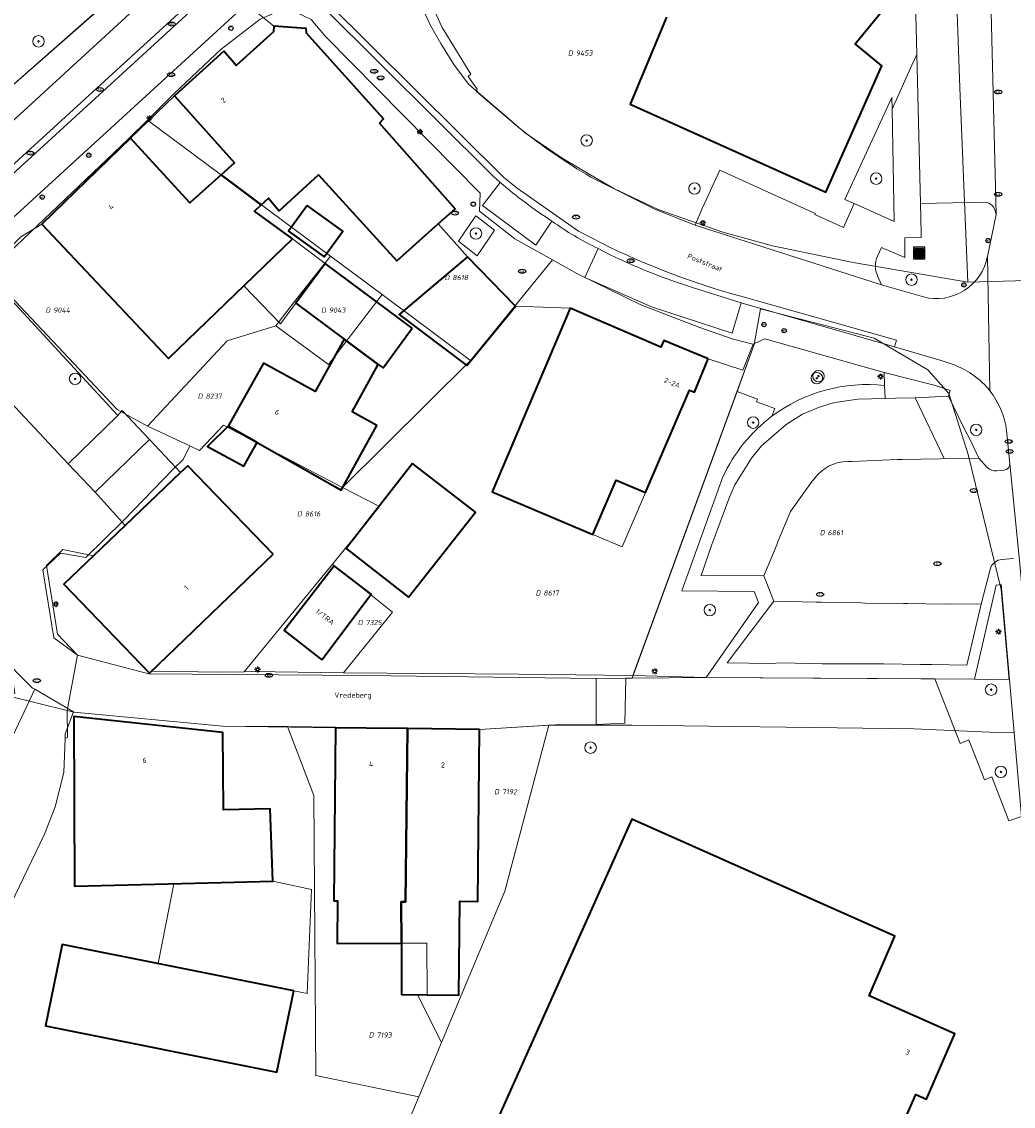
# Model space of a CAD drawing. Header units: metres. Extents: x 183765 to 187731, y 443805 to 446163.
# Tile 18 of 120: x 186377 to 186446, y 444232 to 444307. Entities that reach past the tile are written whole.
import ezdxf
from ezdxf.enums import TextEntityAlignment as Align

# ---------------------------------------------------------------- set-up
doc = ezdxf.new("R2010")
doc.units = ezdxf.units.M
doc.layers.get('0').update_dxf_attribs({"lineweight": 25})
for name, color, linetype, lineweight in [('B-WE-GR-BEPLANTING_CULTUUR_BODEMBEDEKKER-GV', 90, 'Continuous', 18), ('B-WE-GR-BEPLANTING_CULTUUR_HEESTERS-GV', 90, 'Continuous', 18), ('B-WE-GR-BOOM-S', 253, 'Continuous', 25), ('B-WE-IE-MEUBILAIR-S', 7, 'Continuous', 25), ('B-WE-IE-MEUBILAIR_WEGMEUBILAIR_AFVALBAK-S', 7, 'Continuous', 25), ('B-WE-OG-BEBOUWING-GV', 7, 'Continuous', 35), ('B-WE-OG-BEBOUWING-T18', 10, 'Continuous', 18), ('B-WE-OG-BEBOUWING_LUIFEL-GV', 7, 'Continuous', 18), ('B-WE-OG-BEBOUWING_OVERBOUWING-GV', 7, 'Continuous', 18), ('B-WE-OG-TERREIN_ERF-GV', 7, 'Continuous', 18), ('B-WE-OG-TOPOGRAFIE-T18', 10, 'Continuous', 18), ('B-WE-VH-ONVERHARD_ZAND-GV', 210, 'Continuous', 18), ('B-WE-VH-OPENVERHARDING_BETONELEMENT-GV', 90, 'Continuous', 18), ('B-WE-VH-OPENVERHARDING_BETONSTRAATSTEEN-GV', 90, 'Continuous', 18), ('B-WE-VH-OPENVERHARDING_STRAATBAKSTEEN-GV', 90, 'Continuous', 18), ('B-WE-VH-OPENVERHARDING_TEGEL-GV', 90, 'Continuous', 18)]:
    doc.layers.add(name, color=color, linetype=linetype, lineweight=lineweight)
doc.layers.add('B-WE-KG-GRENS_PERCEEL-G', color=7, linetype='Continuous', lineweight=13, true_color=0xa55252)
doc.layers.add('B-WE-KG-GRENS_PERCEEL-S', color=7, linetype='Continuous', lineweight=25, true_color=0xa55252)
doc.styles.add('NLCS-ISO', font='NLCS-ISO.ttf')
doc.styles.add('NLCS-ISO-M200-T18', font='NLCS-ISO.ttf', dxfattribs={"height": 0.36})

# ---------------------------------------------------------------- blocks, each defined once
blk = doc.blocks.new('SIE-WEG_AFVALBAK-SO')
h = blk.add_hatch(color=256)
h.dxf.hatch_style = 1
h.paths.add_polyline_path([(-1.5, -1.5), (1.5, -1.5), (1.5, 1.5), (-1.5, 1.5)])
for points in [[(-2, -2), (2, -2), (2, 2), (-2, 2)], [(-1.5, -1.5), (1.5, -1.5), (1.5, 1.5), (-1.5, 1.5)]]:
    blk.add_lwpolyline(points, close=True)
blk = doc.blocks.new('SIE-MEUBILAIR_PAAL_LICHTMAST-SO')
for points in [[(-0.62, 0), (-1, 0)], [(-0.71, 0.71), (-0.44, 0.44)], [(0, 1), (0, 0.62)], [(0.44, 0.44), (0.71, 0.71)], [(1, 0), (0.62, 0)], [(-0.71, -0.71), (-0.44, -0.44)], [(0, -0.62), (0, -1)], [(0.44, -0.44), (0.71, -0.71)]]:
    blk.add_lwpolyline(points)
blk.add_circle((0, 0), 0.5)
blk = doc.blocks.new('SIE-MEUBILAIR_PAAL_AFSLUITPAAL-SO')
blk.add_circle((0, 0), 0.75)
at = {"style": 'NLCS-ISO'}
blk.add_text('af', height=0.75, dxfattribs=at).set_placement((0, 0.05), align=Align.MIDDLE_CENTER)
blk = doc.blocks.new('SIE-MEUBILAIR_PUT_KOLK-SO')
blk.add_ellipse((0, 0), major_axis=(1.25, 0), ratio=0.54)
at = {"style": 'NLCS-ISO'}
blk.add_text('klk', height=0.75, dxfattribs=at).set_placement((0.03, 0), align=Align.MIDDLE_CENTER)
blk = doc.blocks.new('SIE-MEUBILAIR_PUT_RIOOLPUT-SO')
blk.add_ellipse((0, 0), major_axis=(1.25, 0), ratio=0.54)
at = {"style": 'NLCS-ISO'}
blk.add_text('ri', height=0.75, dxfattribs=at).set_placement((-0.04, 0.07), align=Align.MIDDLE_CENTER)
blk = doc.blocks.new('SGR-BOOM_GBKN-SO')
at = {"linetype": 'ByBlock', "lineweight": 18}
h = blk.add_hatch(color=0, dxfattribs=at)
h.dxf.hatch_style = 1
edge = h.paths.add_edge_path()
edge.add_arc((0, 0), 0.25, 0, 360)
at = {"color": 0, "linetype": 'ByBlock', "lineweight": 18}
for radius in [2, 0.25]:
    blk.add_circle((0, 0), radius, dxfattribs=at)
at = {"color": 0, "linetype": 'ByBlock', "lineweight": 18, "style": 'NLCS-ISO'}
blk.add_attdef('SOORT', (2.5, 0), '', height=1.5, dxfattribs=at)
blk = doc.blocks.new('SKG-PERCEELNUMMER-SO')
at = {"style": 'NLCS-ISO', "oblique": 10, "flags": 1}
for tag, p in [('GEMEENTECODE', (0, 2.55)), ('PERCEELGROOTTE', (0, -2.45))]:
    blk.add_attdef(tag, text='', height=1.8, dxfattribs=at).set_placement(p, align=Align.MIDDLE_CENTER)
at = {"style": 'NLCS-ISO', "oblique": 10}
blk.add_attdef('SECTIE', text='', height=1.8, dxfattribs=at).set_placement((-0.5, 0), align=Align.MIDDLE_RIGHT)
blk.add_attdef('PERCEELNUMMER', text='', height=1.8, dxfattribs=at).set_placement((0.5, 0), align=Align.MIDDLE_LEFT)

msp = doc.modelspace()

# ---------------------------------------------------------------- linework, layer by layer
at = {"layer": 'B-WE-GR-BEPLANTING_CULTUUR_BODEMBEDEKKER-GV', "flags": 128}
msp.add_lwpolyline([(186429.461, 444280.021), (186429.661, 444280.561), (186428.381, 444281.021), (186428.461, 444281.221), (186427.036, 444281.742), (186419.733, 444261.802), (186424.887, 444261.843), (186428.528, 444267.072), (186428.228, 444267.822), (186423.188, 444267.873), (186426.05, 444275.802)], dxfattribs=at)
at = {"layer": 'B-WE-GR-BEPLANTING_CULTUUR_BODEMBEDEKKER-GV'}
msp.add_lwpolyline([(186426.05, 444275.802, -0.1245), (186429.461, 444280.021)], format="xyb", dxfattribs=at)
at = {"layer": 'B-WE-GR-BEPLANTING_CULTUUR_HEESTERS-GV', "flags": 128}
for points in [[(186444.282, 444294.915), (186439.798, 444294.832), (186439.844, 444292.763), (186439.839, 444292.46), (186438.704, 444292.433), (186438.716, 444291.079), (186437.094, 444291.772), (186436.808, 444291.167)], [(186444.453, 444291.15), (186445.058, 444294.067)], [(186436.817, 444289.787), (186437.073, 444289.168), (186439.995, 444288.326)], [(186437.273, 444283.08), (186428.963, 444285.403), (186428.258, 444285.081), (186427.036, 444281.742), (186428.461, 444281.221), (186428.381, 444281.021), (186429.661, 444280.561), (186429.461, 444280.021)], [(186437.303, 444282.162), (186437.303, 444282.166), (186437.273, 444283.08)]]:
    msp.add_lwpolyline(points, dxfattribs=at)
at = {"layer": 'B-WE-GR-BEPLANTING_CULTUUR_HEESTERS-GV'}
for points in [[(186444.783, 444294.694, 0.210084), (186444.282, 444294.915)], [(186445.058, 444294.067, 0.151124), (186444.783, 444294.694)], [(186436.808, 444291.167, 0.221015), (186436.817, 444289.787)], [(186439.995, 444288.326, 0.433713), (186444.453, 444291.15)], [(186429.461, 444280.021, -0.19072), (186437.303, 444282.162)]]:
    msp.add_lwpolyline(points, format="xyb", dxfattribs=at)
at = {"layer": 'B-WE-GR-BEPLANTING_CULTUUR_HEESTERS-GV', "flags": 128}
for points in [[(186441.74, 444281.417), (186439.426, 444281.315), (186441.442, 444277.081), (186443.866, 444277.116), (186443.288, 444278.283), (186442.798, 444279.254)], [(186445.417, 444268.311), (186445.069, 444268.278), (186443.558, 444261.729), (186440.787, 444261.746), (186442.547, 444257.249), (186443.167, 444257.509), (186444.247, 444254.709), (186444.757, 444254.929), (186445.946, 444251.869), (186446.829, 444252.165)]]:
    msp.add_lwpolyline(points, close=True, dxfattribs=at)
at = {"layer": 'B-WE-KG-GRENS_PERCEEL-G', "flags": 128}
for points in [[(186437.596, 444333.902), (186442.201, 444331.003), (186442.165, 444323.538), (186442.177, 444317.255), (186442.318, 444308.735), (186442.53, 444302.904), (186443.002, 444291.569), (186443.082, 444289.358)], [(186403.595, 444313.719), (186403.847, 444312.604), (186404.269, 444310.847), (186404.691, 444309.616), (186405.229, 444308.27), (186405.713, 444307.229), (186406.421, 444305.961), (186407.336, 444304.506), (186408.363, 444303.14), (186412.326, 444299.723), (186414.809, 444298.036), (186416.241, 444297.175), (186418.454, 444295.868), (186421.541, 444294.405)], [(186374.781, 444301.448), (186382.78, 444308.481), (186386.012, 444311.323), (186386.845, 444312.055), (186387.286, 444312.502)], [(186393.858, 444307.659), (186391.142, 444305.577), (186387.875, 444302.489), (186386.014, 444300.639)], [(186393.858, 444307.659), (186395.201, 444308.246), (186396.494, 444308.072), (186397.41, 444307.642), (186398.403, 444306.451), (186409.164, 444295.554)], [(186386.014, 444300.639), (186384.67, 444299.302), (186374.928, 444290.033)], [(186398.748, 444291.163), (186386.014, 444300.639)], [(186409.164, 444295.554), (186409.109, 444294.304), (186411.575, 444292.378), (186414.193, 444290.899)], [(186421.541, 444294.405), (186426.048, 444292.833), (186429.501, 444291.876), (186435.111, 444290.72), (186443.082, 444289.358)], [(186394.945, 444286.314), (186396.345, 444288.118), (186398.748, 444291.163)], [(186402.345, 444288.487), (186398.748, 444291.163)], [(186408.499, 444283.908), (186414.193, 444290.899)], [(186414.193, 444290.899), (186415.889, 444289.966), (186420.343, 444287.785), (186424.369, 444286.215), (186426.697, 444285.409), (186428.236, 444285.018)], [(186374.928, 444290.033), (186383.918, 444280.488)], [(186443.082, 444289.358), (186453.01, 444289.625)], [(186402.345, 444288.487), (186398.607, 444283.632), (186394.945, 444286.314)], [(186408.499, 444283.908), (186402.345, 444288.487)], [(186428.236, 444285.018), (186428.678, 444287.508), (186436.57, 444285.461), (186440.311, 444283.244), (186441.762, 444281.597), (186443.122, 444277.361), (186445.41, 444267.976)], [(186394.945, 444286.314), (186391.574, 444285.266), (186386.033, 444279.328)], [(186428.236, 444285.018), (186419.795, 444261.972)], [(186399.597, 444275.075), (186408.499, 444283.908)], [(186383.918, 444280.488), (186386.033, 444279.328)], [(186386.033, 444279.328), (186388.966, 444277.964)], [(186388.966, 444277.964), (186389.647, 444277.647), (186391.312, 444279.397), (186399.597, 444275.075)], [(186387.801, 444276.338), (186388.508, 444277.009), (186388.966, 444277.964)], [(186386.308, 444262.276), (186386.123, 444262.087), (186381.166, 444263.389), (186379.509, 444264.603), (186378.742, 444269.337), (186379.975, 444270.505), (186381.724, 444270.2), (186384.371, 444272.785), (186387.801, 444276.338)], [(186399.597, 444275.075), (186402.163, 444273.736), (186398.886, 444269.741)], [(186398.886, 444269.741), (186392.74, 444262.246)], [(186398.886, 444269.741), (186403.079, 444266.381), (186399.657, 444262.166)], [(186445.41, 444267.976), (186445.973, 444261.69)], [(186378.179, 444261.028), (186378.034, 444261.095), (186375.617, 444263.502), (186374.492, 444265.199)], [(186391.177, 444262.224), (186386.308, 444262.276)], [(186392.74, 444262.246), (186391.177, 444262.224)], [(186393.337, 444262.249), (186392.74, 444262.246)], [(186399.657, 444262.166), (186393.337, 444262.249)], [(186419.795, 444261.972), (186411.854, 444262.076), (186399.657, 444262.166)], [(186443.558, 444261.729), (186424.887, 444261.843), (186419.795, 444261.972)], [(186445.973, 444261.69), (186443.558, 444261.729)], [(186372.902, 444249.847), (186378.179, 444261.028)], [(186380.869, 444259.445), (186378.179, 444261.028)], [(186380.305, 444257.6), (186380.303, 444257.911), (186380.869, 444259.445)], [(186395.76, 444258.422), (186391.264, 444258.463), (186380.906, 444259.428), (186380.869, 444259.445)], [(186413.932, 444258.518), (186409.114, 444258.22), (186404.114, 444258.297)], [(186406.477, 444236.444), (186410.881, 444246.981), (186413.932, 444258.518)], [(186419.742, 444258.535), (186414.421, 444258.528), (186413.932, 444258.518)], [(186446.285, 444258.006), (186444.607, 444258.049), (186439.33, 444258.265), (186419.742, 444258.535)], [(186404.114, 444258.297), (186399.114, 444258.374), (186395.76, 444258.422)], [(186404.897, 444232.665), (186397.734, 444234.133), (186397.592, 444253.627), (186395.76, 444258.422)], [(186406.477, 444236.444), (186404.816, 444239.768), (186405.484, 444239.753), (186405.465, 444243.347), (186403.69, 444243.342), (186403.681, 444246.23), (186403.98, 444246.231), (186404.114, 444258.297)], [(186373.774, 444229.111), (186369.262, 444230.689), (186373.532, 444239.618), (186375.631, 444244.274), (186378.849, 444250.932), (186379.603, 444252.836), (186380.213, 444255.24), (186380.305, 444257.6)], [(186404.897, 444232.665), (186406.477, 444236.444)], [(186399.528, 444219.822), (186404.897, 444232.665)]]:
    msp.add_lwpolyline(points, dxfattribs=at)
at = {"layer": 'B-WE-OG-BEBOUWING-GV', "flags": 128}
msp.add_lwpolyline([(186422.125, 444307.808), (186419.596, 444301.755), (186433.203, 444295.612), (186433.767, 444296.884), (186437.109, 444304.417), (186435.251, 444305.935), (186437.054, 444308.142)], dxfattribs=at)
for points in [[(186402.165, 444300.433), (186402.436, 444300.713), (186397.081, 444306.688), (186397.062, 444307.008), (186394.822, 444307.164), (186394.801, 444306.784), (186392.195, 444304.429), (186391.338, 444305.431), (186387.909, 444302.328), (186392.087, 444297.656), (186391.147, 444296.82), (186393.933, 444294.746), (186394.431, 444295.21), (186395.189, 444294.328), (186397.925, 444296.822), (186403.36, 444290.837), (186406.244, 444293.41), (186407.43, 444294.468)], [(186393.933, 444294.746), (186391.147, 444296.82), (186388.97, 444294.883), (186384.841, 444299.384), (186378.665, 444293.397), (186387.491, 444284.042), (186396.114, 444292.375), (186393.458, 444294.302)], [(186397.142, 444294.691), (186395.845, 444292.903), (186398.306, 444291.118), (186399.603, 444292.906)], [(186408.282, 444291.125), (186403.526, 444287.112), (186408.24, 444283.565), (186411.621, 444287.695)], [(186404.441, 444286.156), (186398.391, 444290.657), (186396.351, 444287.897), (186399.705, 444285.4), (186402.082, 444283.63), (186402.41, 444283.386)], [(186425.033, 444284.012), (186421.937, 444285.3), (186421.745, 444284.84), (186415.422, 444287.537), (186409.998, 444274.774), (186417.001, 444271.797), (186418.621, 444275.574), (186420.669, 444274.729), (186423.728, 444281.834), (186424.067, 444281.694)], [(186400.255, 444280.325), (186402.082, 444283.63), (186399.705, 444285.4), (186397.685, 444281.746), (186394.1, 444283.728), (186391.632, 444279.341), (186391.629, 444279.338), (186393.659, 444278.196), (186399.065, 444275.14), (186399.488, 444274.888), (186401.969, 444279.377)], [(186393.659, 444278.196), (186391.629, 444279.338), (186390.188, 444277.929), (186392.733, 444276.557)], [(186404.449, 444276.746), (186399.847, 444270.828), (186404.177, 444267.437), (186408.848, 444273.356)], [(186394.776, 444270.429), (186388.821, 444276.576), (186388.323, 444276.099), (186384.47, 444272.412), (186382.276, 444270.312), (186380.209, 444268.333), (186386.163, 444262.136)], [(186398.146, 444263.079), (186401.592, 444267.647), (186399.011, 444269.609), (186395.536, 444265.109)], [(186388.383, 444247.503), (186391.141, 444247.572), (186394.746, 444247.661), (186394.559, 444252.693), (186391.318, 444252.64), (186391.273, 444258.013), (186380.895, 444259.118), (186380.951, 444247.319)], [(186404.114, 444258.288), (186401.245, 444258.327), (186399.11, 444258.35), (186398.984, 444246.304), (186399.253, 444246.301), (186399.222, 444243.328), (186403.69, 444243.342), (186403.681, 444246.23), (186403.98, 444246.231)], [(186409.114, 444258.22), (186404.114, 444258.288), (186403.98, 444246.231), (186403.681, 444246.23), (186403.69, 444243.342), (186403.701, 444239.775), (186405.484, 444239.756), (186407.679, 444239.733), (186407.748, 444246.271), (186409.008, 444246.258)], [(186403.409, 444217.406), (186409.249, 444214.966), (186407.336, 444210.64), (186425.91, 444202.427), (186430.042, 444212.067), (186430.302, 444211.962), (186439.473, 444232.819), (186440.213, 444232.505), (186442.18, 444237.034), (186436.221, 444239.685), (186438.023, 444243.845), (186419.719, 444251.982), (186408.033, 444225.87), (186407.303, 444226.18)], [(186396.205, 444240.044), (186387.298, 444241.823), (186380.099, 444243.26), (186378.932, 444237.591), (186395.023, 444234.381)]]:
    msp.add_lwpolyline(points, close=True, dxfattribs=at)
at = {"layer": 'B-WE-OG-BEBOUWING_LUIFEL-GV', "flags": 128}
msp.add_lwpolyline([(186419.034, 444270.933), (186420.669, 444274.729), (186418.621, 444275.574), (186417.001, 444271.797)], close=True, dxfattribs=at)
at = {"layer": 'B-WE-OG-BEBOUWING_OVERBOUWING-GV', "flags": 128}
for points in [[(186396.114, 444292.375), (186392.729, 444289.104), (186395.287, 444286.457), (186398.391, 444290.657)], [(186387.868, 444247.49), (186386.759, 444241.931), (186397.142, 444239.857), (186397.442, 444247.088), (186394.746, 444247.661)]]:
    msp.add_lwpolyline(points, close=True, dxfattribs=at)
at = {"layer": 'B-WE-OG-TERREIN_ERF-GV', "flags": 128}
for points in [[(186416.866, 444296.675), (186421.364, 444294.405), (186424.12, 444293.314), (186424.606, 444294.492), (186425.835, 444297.146), (186432.466, 444294.137), (186432.442, 444294.062), (186434.444, 444293.166), (186435.181, 444294.824), (186434.541, 444295.108), (186437.792, 444302.21), (186437.828, 444301.388), (186439.188, 444304.463), (186439.532, 444305.203), (186439.367, 444312.555)], [(186351.461, 444310.81), (186349.217, 444307.094), (186355.096, 444305.083), (186368.352, 444300.314), (186369.187, 444300.091), (186372.117, 444299.955), (186374.781, 444301.448), (186384.018, 444309.53)], [(186404.796, 444310.847), (186406.512, 444307.081), (186408.506, 444303.826), (186408.337, 444303.665), (186408.963, 444302.798), (186408.904, 444302.632), (186411.912, 444300.07)], [(186437.054, 444308.142), (186435.251, 444305.935), (186437.109, 444304.417), (186433.767, 444296.884), (186433.203, 444295.612), (186419.596, 444301.755), (186422.125, 444307.808)], [(186376.025, 444288.694), (186383.971, 444280.083), (186384.268, 444280.415), (186386.161, 444278.395), (186388.323, 444276.099), (186388.821, 444276.576), (186394.776, 444270.429), (186386.163, 444262.136), (186380.209, 444268.333), (186382.276, 444270.312), (186380.141, 444270.762), (186378.996, 444269.641), (186379.765, 444264.854), (186381.166, 444263.389), (186386.123, 444262.087), (186401.174, 444261.991), (186417.234, 444261.782), (186419.297, 444261.798), (186419.733, 444261.802), (186427.036, 444281.742), (186428.258, 444285.081), (186428.158, 444285.035), (186427.438, 444283.242), (186425.033, 444284.012), (186424.067, 444281.694), (186423.728, 444281.834), (186420.669, 444274.729), (186418.621, 444275.574), (186417.001, 444271.797), (186409.998, 444274.774), (186415.422, 444287.537), (186411.621, 444287.695), (186408.24, 444283.565), (186403.526, 444287.112), (186408.282, 444291.125), (186406.244, 444293.41), (186403.36, 444290.837), (186397.925, 444296.822), (186395.189, 444294.328), (186394.431, 444295.21), (186393.933, 444294.746), (186393.458, 444294.302), (186396.114, 444292.375), (186387.491, 444284.042), (186378.665, 444293.397), (186377.219, 444292.508)], [(186446.829, 444252.165), (186445.946, 444251.869), (186444.757, 444254.929), (186444.247, 444254.709), (186443.167, 444257.509), (186442.547, 444257.249), (186440.787, 444261.746), (186424.887, 444261.843), (186419.733, 444261.802), (186419.297, 444261.798), (186419.226, 444258.664), (186417.246, 444258.571), (186414.376, 444258.558), (186409.114, 444258.22), (186409.008, 444246.258), (186407.748, 444246.271), (186407.679, 444239.733), (186405.484, 444239.756), (186403.701, 444239.775), (186403.69, 444243.342), (186399.222, 444243.328), (186399.253, 444246.301), (186398.984, 444246.304), (186399.11, 444258.35), (186391.264, 444258.463), (186380.906, 444259.428), (186380.444, 444259.542), (186380.452, 444257.687), (186380.305, 444257.6), (186380.213, 444255.24), (186379.603, 444252.836), (186378.849, 444250.932), (186375.631, 444244.274)]]:
    msp.add_lwpolyline(points, dxfattribs=at)
for points in [[(186387.909, 444302.328), (186384.841, 444299.384), (186388.97, 444294.883), (186391.147, 444296.82), (186392.087, 444297.656)], [(186395.845, 444292.903), (186397.142, 444294.691), (186399.603, 444292.906), (186398.306, 444291.118)], [(186391.629, 444279.338), (186391.632, 444279.341), (186394.1, 444283.728), (186397.685, 444281.746), (186399.705, 444285.4), (186396.351, 444287.897), (186398.391, 444290.657), (186404.441, 444286.156), (186402.41, 444283.386), (186402.082, 444283.63), (186400.255, 444280.325), (186401.969, 444279.377), (186399.488, 444274.888), (186399.065, 444275.14), (186393.659, 444278.196), (186392.733, 444276.557), (186390.188, 444277.929)], [(186404.449, 444276.746), (186408.848, 444273.356), (186404.177, 444267.437), (186399.847, 444270.828)], [(186399.011, 444269.609), (186401.592, 444267.647), (186398.146, 444263.079), (186395.536, 444265.109)], [(186388.383, 444247.503), (186380.951, 444247.319), (186380.895, 444259.118), (186391.273, 444258.013), (186391.318, 444252.64), (186394.559, 444252.693), (186394.746, 444247.661), (186391.141, 444247.572)], [(186430.302, 444211.962), (186430.042, 444212.067), (186425.91, 444202.427), (186407.336, 444210.64), (186409.249, 444214.966), (186403.409, 444217.406), (186407.303, 444226.18), (186408.033, 444225.87), (186419.719, 444251.982), (186438.023, 444243.845), (186436.221, 444239.685), (186442.18, 444237.034), (186440.213, 444232.505), (186439.473, 444232.819)], [(186395.023, 444234.381), (186378.932, 444237.591), (186380.099, 444243.26), (186387.298, 444241.823), (186396.205, 444240.044)]]:
    msp.add_lwpolyline(points, close=True, dxfattribs=at)
at = {"layer": 'B-WE-OG-TERREIN_ERF-GV'}
msp.add_lwpolyline([(186411.912, 444300.07, 0.036995), (186416.866, 444296.675)], format="xyb", dxfattribs=at)
at = {"layer": 'B-WE-VH-ONVERHARD_ZAND-GV', "flags": 128}
for points in [[(186437.828, 444301.388), (186437.792, 444302.21), (186434.541, 444295.108), (186435.181, 444294.824), (186437.976, 444293.584)], [(186408.541, 444293.505), (186407.656, 444292.202), (186408.949, 444291.196), (186409.784, 444292.426), (186410.154, 444292.971), (186408.861, 444293.977)]]:
    msp.add_lwpolyline(points, close=True, dxfattribs=at)
at = {"layer": 'B-WE-VH-OPENVERHARDING_BETONELEMENT-GV', "flags": 128}
msp.add_lwpolyline([(186419.297, 444261.798), (186417.234, 444261.782), (186417.246, 444258.571), (186419.226, 444258.664)], close=True, dxfattribs=at)
at = {"layer": 'B-WE-VH-OPENVERHARDING_BETONSTRAATSTEEN-GV', "flags": 128}
for points in [[(186375.706, 444299.736), (186389.046, 444311.977), (186397.166, 444319.408), (186396.649, 444320.014), (186397.741, 444321.009), (186398.296, 444320.425), (186401.232, 444323.158)], [(186384.018, 444309.53), (186374.781, 444301.448), (186372.117, 444299.955), (186369.187, 444300.091), (186368.352, 444300.314), (186367.902, 444299.09), (186370.289, 444298.302)], [(186392.757, 444308.568), (186373.089, 444290.584)], [(186384.841, 444299.384), (186387.909, 444302.328), (186391.338, 444305.431), (186392.195, 444304.429), (186394.801, 444306.784), (186394.822, 444307.164), (186392.942, 444308.715)], [(186371.914, 444286.505), (186374.701, 444288.98), (186374.186, 444289.567), (186377.219, 444292.508), (186378.665, 444293.397), (186384.841, 444299.384)], [(186410.554, 444296.302), (186409.326, 444294.684), (186413.031, 444291.938), (186414.158, 444293.607)], [(186417.374, 444291.695), (186416.448, 444289.683), (186421.09, 444287.648), (186426.69, 444285.808), (186427.327, 444287.916), (186423.94, 444288.989)], [(186434.731, 444276.871), (186435.055, 444276.885), (186438.176, 444277.015), (186438.515, 444277.021), (186441.169, 444277.069), (186441.442, 444277.081), (186439.426, 444281.315), (186438.062, 444281.274), (186437.336, 444281.262), (186435.438, 444281.202), (186433.853, 444280.989)], [(186431.583, 444280.163), (186430.454, 444279.442), (186428.732, 444277.964), (186428.033, 444277.118), (186426.889, 444275.25), (186426.459, 444274.27), (186425.699, 444272.202), (186425.287, 444271.103), (186424.53, 444268.933), (186428.898, 444268.908), (186429.795, 444271.085), (186429.894, 444271.348), (186430.743, 444273.386), (186432.269, 444275.5), (186432.448, 444275.708)]]:
    msp.add_lwpolyline(points, dxfattribs=at)
at = {"layer": 'B-WE-VH-OPENVERHARDING_BETONSTRAATSTEEN-GV'}
for points in [[(186414.158, 444293.607, -0.032888), (186410.554, 444296.302)], [(186423.94, 444288.989, -0.044453), (186417.374, 444291.695)], [(186433.853, 444280.989, 0.043998), (186431.583, 444280.163)], [(186432.448, 444275.708, -0.242454), (186434.731, 444276.871)]]:
    msp.add_lwpolyline(points, format="xyb", dxfattribs=at)
at = {"layer": 'B-WE-VH-OPENVERHARDING_BETONSTRAATSTEEN-GV', "flags": 128}
msp.add_lwpolyline([(186444.006, 444266.947), (186441.744, 444266.974), (186441.434, 444266.948), (186438.91, 444266.992), (186438.623, 444266.992), (186435.944, 444267.021), (186435.646, 444267.044), (186432.88, 444267.077), (186432.536, 444267.092), (186429.588, 444267.155), (186426.34, 444262.857), (186429.347, 444262.828), (186430.158, 444262.859), (186432.946, 444262.796), (186433.769, 444262.798), (186436.425, 444262.783), (186437.233, 444262.785), (186439.792, 444262.75), (186440.558, 444262.75), (186443.029, 444262.708)], close=True, dxfattribs=at)
at = {"layer": 'B-WE-VH-OPENVERHARDING_STRAATBAKSTEEN-GV', "flags": 128}
for points in [[(186445.79, 444279.04), (186446.019, 444276.729), (186446.697, 444269.721), (186447.283, 444263.341), (186453.774, 444263.932), (186453.649, 444264.924), (186451.839, 444285.88), (186450.664, 444300.183), (186450.305, 444306.458), (186449.98, 444314.715), (186449.667, 444341.938), (186449.615, 444352.975), (186449.772, 444357.25), (186447.709, 444357.272), (186448.968, 444367.485)], [(186443.614, 444351.425), (186443.626, 444350.86), (186443.887, 444341.739), (186444.04, 444335.451), (186444.098, 444333.527), (186445.058, 444294.067), (186444.453, 444291.15), (186444.615, 444281.798)], [(186445.058, 444294.067), (186444.098, 444333.527)], [(186443.62, 444333.005), (186442.892, 444332.995), (186438.87, 444332.992), (186438.976, 444328.374), (186439.041, 444325.992), (186439.125, 444321.602), (186439.193, 444319.207), (186439.288, 444314.926), (186439.367, 444312.555), (186439.532, 444305.203), (186439.798, 444294.832), (186444.282, 444294.915)], [(186394.888, 444309.519), (186391.604, 444309.146), (186389.602, 444308.63), (186389.256, 444308.421), (186373.301, 444293.83), (186368.46, 444288.999), (186365.684, 444285.955), (186365.318, 444286.256), (186367.977, 444289.178), (186373, 444294.178), (186389.8, 444309.563), (186391.311, 444310.977), (186398.803, 444318.766), (186399.681, 444319.642), (186403.176, 444322.935)], [(186403.176, 444322.935), (186399.681, 444319.642), (186398.803, 444318.766), (186391.311, 444310.977), (186389.8, 444309.563), (186373, 444294.178), (186367.977, 444289.178), (186365.318, 444286.256), (186365.684, 444285.955), (186368.46, 444288.999), (186373.301, 444293.83), (186389.256, 444308.421), (186389.602, 444308.63), (186391.604, 444309.146), (186394.888, 444309.519)], [(186401.232, 444323.158), (186398.296, 444320.425), (186397.166, 444319.408), (186389.046, 444311.977), (186375.706, 444299.736)], [(186404.267, 444314.593), (186403.079, 444313.32), (186398.553, 444308.817), (186410.785, 444296.673), (186411.742, 444295.896), (186416.003, 444292.917), (186417.626, 444292.059)], [(186411.912, 444300.07), (186408.904, 444302.632), (186408.963, 444302.798), (186408.337, 444303.665), (186408.506, 444303.826), (186406.512, 444307.081), (186404.796, 444310.847), (186404.514, 444310.984), (186404.436, 444311.169), (186404.267, 444314.593)], [(186373.089, 444290.584), (186392.757, 444308.568)], [(186398.241, 444308.504), (186410.046, 444296.746), (186410.554, 444296.302)], [(186417.626, 444292.059), (186416.003, 444292.917), (186411.742, 444295.896), (186410.785, 444296.673), (186398.553, 444308.817)], [(186436.808, 444291.167), (186437.094, 444291.772), (186438.716, 444291.079), (186438.704, 444292.433), (186439.839, 444292.46), (186439.844, 444292.763), (186439.798, 444294.832), (186439.532, 444305.203), (186439.188, 444304.463), (186437.828, 444301.388), (186437.976, 444293.584), (186435.181, 444294.824), (186434.444, 444293.166), (186432.442, 444294.062), (186432.466, 444294.137)], [(186432.466, 444294.137), (186425.835, 444297.146), (186424.606, 444294.492), (186424.12, 444293.314), (186437.073, 444289.168), (186436.817, 444289.787)], [(186439.995, 444288.326), (186437.073, 444289.168), (186424.12, 444293.314), (186421.364, 444294.405), (186416.866, 444296.675)], [(186444.615, 444281.798), (186444.453, 444291.15)], [(186423.94, 444288.989), (186427.327, 444287.916), (186437.984, 444284.853), (186438.125, 444285.317), (186427.3, 444288.378)], [(186427.3, 444288.378), (186438.125, 444285.317), (186437.984, 444284.853), (186441.245, 444283.915), (186442.197, 444283.569)], [(186374.802, 444273.502), (186375.545, 444269.086), (186376.802, 444260.738), (186376.308, 444260.559), (186380.444, 444259.542), (186381.166, 444263.389), (186379.765, 444264.854), (186378.996, 444269.641), (186380.141, 444270.762), (186382.276, 444270.312), (186384.47, 444272.412), (186382.384, 444274.73), (186380.503, 444276.707), (186373.122, 444284.588), (186372.036, 444286.008), (186371.914, 444286.505)], [(186444.436, 444276.452), (186443.866, 444277.116), (186441.442, 444277.081), (186441.169, 444277.069), (186438.515, 444277.021), (186438.176, 444277.015), (186435.055, 444276.885), (186434.731, 444276.871)], [(186446.697, 444269.721), (186446.019, 444276.729)], [(186445.627, 444276.278), (186445.118, 444276.219)], [(186432.448, 444275.708), (186432.269, 444275.5), (186430.743, 444273.386), (186429.894, 444271.348), (186429.795, 444271.085), (186428.898, 444268.908), (186429.588, 444267.155), (186432.536, 444267.092), (186432.88, 444267.077), (186435.646, 444267.044), (186435.944, 444267.021), (186438.623, 444266.992), (186438.91, 444266.992), (186441.434, 444266.948), (186441.744, 444266.974), (186444.006, 444266.947), (186444.658, 444269.46)], [(186445.464, 444270.063), (186446.255, 444270.135)], [(186380.444, 444259.542), (186376.308, 444260.559)], [(186370.857, 444244.55), (186370.1, 444243.136), (186368.139, 444239.472), (186372.641, 444237.779), (186373.532, 444239.618), (186375.631, 444244.274), (186378.849, 444250.932), (186379.603, 444252.836), (186380.213, 444255.24), (186380.305, 444257.6), (186380.452, 444257.687), (186380.444, 444259.542)]]:
    msp.add_lwpolyline(points, dxfattribs=at)
at = {"layer": 'B-WE-VH-OPENVERHARDING_STRAATBAKSTEEN-GV'}
for points in [[(186416.866, 444296.675, -0.036995), (186411.912, 444300.07)], [(186410.554, 444296.302, 0.032888), (186414.158, 444293.607)], [(186444.282, 444294.915, -0.210084), (186444.783, 444294.694)], [(186444.783, 444294.694, -0.151124), (186445.058, 444294.067)], [(186414.158, 444293.607, 0.046021), (186417.374, 444291.695)], [(186417.626, 444292.059, 0.048465), (186427.3, 444288.378)], [(186427.3, 444288.378, -0.048465), (186417.626, 444292.059)], [(186417.374, 444291.695, 0.044453), (186423.94, 444288.989)], [(186436.817, 444289.787, -0.221015), (186436.808, 444291.167)], [(186444.453, 444291.15, -0.433713), (186439.995, 444288.326)], [(186442.197, 444283.569, -0.134401), (186444.615, 444281.798)], [(186444.615, 444281.798, -0.13451), (186445.79, 444279.04)], [(186434.731, 444276.871, 0.242454), (186432.448, 444275.708)], [(186446.019, 444276.729, -0.404437), (186445.627, 444276.278)], [(186445.118, 444276.219, -0.204042), (186444.436, 444276.452)], [(186444.658, 444269.46, -0.269025), (186445.464, 444270.063)]]:
    msp.add_lwpolyline(points, format="xyb", dxfattribs=at)
at = {"layer": 'B-WE-VH-OPENVERHARDING_STRAATBAKSTEEN-GV', "flags": 128}
for points in [[(186376.025, 444288.694), (186374.929, 444288.635), (186372.036, 444286.008), (186373.122, 444284.588), (186380.503, 444276.707), (186383.971, 444280.083)], [(186437.273, 444283.08), (186437.303, 444282.166), (186437.303, 444282.162), (186437.336, 444281.262), (186438.062, 444281.274), (186439.426, 444281.315), (186441.74, 444281.417), (186441.872, 444281.814), (186440.74, 444282.193)], [(186386.161, 444278.395), (186384.268, 444280.415), (186383.971, 444280.083), (186380.503, 444276.707), (186382.384, 444274.73)], [(186388.323, 444276.099), (186386.161, 444278.395), (186382.384, 444274.73), (186384.47, 444272.412)], [(186417.234, 444261.782), (186401.174, 444261.991), (186386.123, 444262.087), (186381.166, 444263.389), (186380.444, 444259.542), (186380.906, 444259.428), (186391.264, 444258.463), (186399.11, 444258.35), (186401.245, 444258.327), (186404.114, 444258.288), (186409.114, 444258.22), (186414.376, 444258.558), (186417.246, 444258.571)]]:
    msp.add_lwpolyline(points, close=True, dxfattribs=at)
at = {"layer": 'B-WE-VH-OPENVERHARDING_TEGEL-GV', "flags": 128}
for points in [[(186392.942, 444308.715), (186394.822, 444307.164), (186397.062, 444307.008), (186397.081, 444306.688), (186402.436, 444300.713), (186402.165, 444300.433), (186407.43, 444294.468), (186406.244, 444293.41), (186408.282, 444291.125), (186411.621, 444287.695), (186415.422, 444287.537), (186421.745, 444284.84), (186421.937, 444285.3), (186425.033, 444284.012), (186427.438, 444283.242), (186428.158, 444285.035), (186428.258, 444285.081), (186428.963, 444285.403), (186437.273, 444283.08), (186440.74, 444282.193), (186441.872, 444281.814), (186441.74, 444281.417), (186442.798, 444279.254), (186443.288, 444278.283), (186443.866, 444277.116), (186444.436, 444276.452)], [(186414.158, 444293.607), (186413.031, 444291.938), (186409.326, 444294.684), (186410.554, 444296.302), (186410.046, 444296.746), (186398.241, 444308.504)], [(186442.197, 444283.569), (186441.245, 444283.915), (186437.984, 444284.853), (186427.327, 444287.916), (186426.69, 444285.808), (186421.09, 444287.648), (186416.448, 444289.683), (186417.374, 444291.695)], [(186433.853, 444280.989), (186435.438, 444281.202), (186437.336, 444281.262), (186437.303, 444282.162)], [(186444.658, 444269.46), (186444.006, 444266.947), (186443.029, 444262.708), (186440.558, 444262.75), (186439.792, 444262.75), (186437.233, 444262.785), (186436.425, 444262.783), (186433.769, 444262.798), (186432.946, 444262.796), (186430.158, 444262.859), (186429.347, 444262.828), (186426.34, 444262.857), (186429.588, 444267.155), (186428.898, 444268.908), (186424.53, 444268.933), (186425.287, 444271.103), (186425.699, 444272.202), (186426.459, 444274.27), (186426.889, 444275.25), (186428.033, 444277.118), (186428.732, 444277.964), (186430.454, 444279.442), (186431.583, 444280.163)], [(186446.019, 444276.729), (186445.79, 444279.04)], [(186445.118, 444276.219), (186445.627, 444276.278)], [(186426.05, 444275.802), (186423.188, 444267.873), (186428.228, 444267.822), (186428.528, 444267.072), (186424.887, 444261.843), (186440.787, 444261.746), (186443.558, 444261.729), (186445.069, 444268.278), (186445.417, 444268.311), (186446.829, 444252.165), (186447.419, 444245.422), (186448.892, 444245.551), (186448.514, 444249.819), (186447.283, 444263.341)], [(186446.255, 444270.135), (186445.464, 444270.063)]]:
    msp.add_lwpolyline(points, dxfattribs=at)
msp.add_lwpolyline([(186409.784, 444292.426), (186408.949, 444291.196), (186407.656, 444292.202), (186408.541, 444293.505), (186408.861, 444293.977), (186410.154, 444292.971)], close=True, dxfattribs=at)
at = {"layer": 'B-WE-VH-OPENVERHARDING_TEGEL-GV'}
for points in [[(186417.374, 444291.695, -0.046021), (186414.158, 444293.607)], [(186444.615, 444281.798, 0.134401), (186442.197, 444283.569)], [(186437.303, 444282.162, 0.19072), (186429.461, 444280.021)], [(186445.79, 444279.04, 0.13451), (186444.615, 444281.798)], [(186431.583, 444280.163, -0.043998), (186433.853, 444280.989)], [(186429.461, 444280.021, 0.1245), (186426.05, 444275.802)], [(186445.627, 444276.278, 0.404437), (186446.019, 444276.729)], [(186444.436, 444276.452, 0.204042), (186445.118, 444276.219)], [(186445.464, 444270.063, 0.269025), (186444.658, 444269.46)]]:
    msp.add_lwpolyline(points, format="xyb", dxfattribs=at)

# ---------------------------------------------------------------- block references
at = {"layer": 'B-WE-GR-BOOM-S', "xscale": 0.2, "yscale": 0.2, "zscale": 0.2}
for p in [(186378.446, 444306.116), (186416.577, 444299.211), (186424.081, 444295.875), (186436.712, 444296.564), (186408.872, 444292.74), (186439.166, 444289.528), (186380.987, 444282.627), (186432.58, 444282.674), (186432.7, 444282.817), (186428.162, 444279.583), (186443.671, 444279.072), (186425.137, 444266.535), (186444.706, 444260.997), (186416.848, 444256.958), (186445.389, 444255.275)]:
    msp.add_blockref('SGR-BOOM_GBKN-SO', p, dxfattribs=at)
at = {"layer": 'B-WE-IE-MEUBILAIR-S', "xscale": 0.2, "yscale": 0.2, "zscale": 0.2}
for name, p in [('SIE-MEUBILAIR_PUT_KOLK-SO', (186387.723, 444307.317)), ('SIE-MEUBILAIR_PAAL_AFSLUITPAAL-SO', (186391.829, 444307.031)), ('SIE-MEUBILAIR_PUT_KOLK-SO', (186387.664, 444303.802)), ('SIE-MEUBILAIR_PUT_KOLK-SO', (186401.787, 444304.033)), ('SIE-MEUBILAIR_PUT_KOLK-SO', (186402.246, 444303.572)), ('SIE-MEUBILAIR_PUT_KOLK-SO', (186382.719, 444302.764)), ('SIE-MEUBILAIR_PUT_KOLK-SO', (186445.206, 444302.593)), ('SIE-MEUBILAIR_PAAL_LICHTMAST-SO', (186386.167, 444300.766)), ('SIE-MEUBILAIR_PAAL_LICHTMAST-SO', (186404.974, 444299.826)), ('SIE-MEUBILAIR_PUT_KOLK-SO', (186377.882, 444298.333)), ('SIE-MEUBILAIR_PAAL_AFSLUITPAAL-SO', (186381.943, 444298.186)), ('SIE-MEUBILAIR_PUT_KOLK-SO', (186445.205, 444295.474)), ('SIE-MEUBILAIR_PAAL_AFSLUITPAAL-SO', (186378.699, 444295.277)), ('SIE-MEUBILAIR_PAAL_AFSLUITPAAL-SO', (186408.689, 444294.785)), ('SIE-MEUBILAIR_PUT_KOLK-SO', (186407.417, 444294.164)), ('SIE-MEUBILAIR_PUT_RIOOLPUT-SO', (186415.833, 444293.886)), ('SIE-MEUBILAIR_PAAL_LICHTMAST-SO', (186424.655, 444293.481)), ('SIE-MEUBILAIR_PAAL_AFSLUITPAAL-SO', (186444.503, 444292.25)), ('SIE-MEUBILAIR_PUT_KOLK-SO', (186419.644, 444290.845)), ('SIE-MEUBILAIR_PUT_KOLK-SO', (186412.09, 444290.116)), ('SIE-MEUBILAIR_PAAL_AFSLUITPAAL-SO', (186442.812, 444289.166)), ('SIE-MEUBILAIR_PAAL_AFSLUITPAAL-SO', (186428.91, 444286.404)), ('SIE-MEUBILAIR_PAAL_AFSLUITPAAL-SO', (186430.309, 444285.98)), ('SIE-MEUBILAIR_PAAL_LICHTMAST-SO', (186437.011, 444282.783)), ('SIE-MEUBILAIR_PUT_KOLK-SO', (186445.937, 444278.269)), ('SIE-MEUBILAIR_PUT_KOLK-SO', (186445.999, 444277.572)), ('SIE-MEUBILAIR_PUT_RIOOLPUT-SO', (186443.503, 444274.852)), ('SIE-MEUBILAIR_PUT_RIOOLPUT-SO', (186440.975, 444269.767)), ('SIE-MEUBILAIR_PUT_RIOOLPUT-SO', (186432.812, 444267.623)), ('SIE-MEUBILAIR_PAAL_LICHTMAST-SO', (186379.645, 444266.944)), ('SIE-MEUBILAIR_PAAL_LICHTMAST-SO', (186445.225, 444265.026)), ('SIE-MEUBILAIR_PAAL_LICHTMAST-SO', (186393.675, 444262.4)), ('SIE-MEUBILAIR_PAAL_LICHTMAST-SO', (186421.306, 444262.272)), ('SIE-MEUBILAIR_PUT_RIOOLPUT-SO', (186378.321, 444261.625)), ('SIE-MEUBILAIR_PUT_KOLK-SO', (186394.472, 444261.995))]:
    msp.add_blockref(name, p, dxfattribs=at)
at = {"layer": 'B-WE-IE-MEUBILAIR_WEGMEUBILAIR_AFVALBAK-S', "xscale": 0.2, "yscale": 0.2, "zscale": 0.2}
msp.add_blockref('SIE-WEG_AFVALBAK-SO', (186439.703, 444291.381), dxfattribs=at)
at = {"layer": 'B-WE-KG-GRENS_PERCEEL-S', "xscale": 0.2, "yscale": 0.2, "zscale": 0.2}
for p, values in [((186415.721, 444305.302), {'PERCEELNUMMER': '9453', 'SECTIE': 'D'}), ((186407.137, 444289.68), {'PERCEELNUMMER': '8618', 'SECTIE': 'D'}), ((186379.371, 444287.412), {'PERCEELNUMMER': '9044', 'SECTIE': 'D'}), ((186398.549, 444287.412), {'PERCEELNUMMER': '9043', 'SECTIE': 'D'}), ((186389.963, 444281.421), {'PERCEELNUMMER': '8237', 'SECTIE': 'D'}), ((186396.871, 444273.231), {'PERCEELNUMMER': '8616', 'SECTIE': 'D'}), ((186433.234, 444271.924), {'PERCEELNUMMER': '6861', 'SECTIE': 'D'}), ((186413.469, 444267.725), {'PERCEELNUMMER': '8617', 'SECTIE': 'D'}), ((186401.095, 444265.665), {'PERCEELNUMMER': '7325', 'SECTIE': 'D'}), ((186410.591, 444253.892), {'PERCEELNUMMER': '7192', 'SECTIE': 'D'}), ((186401.86, 444236.962), {'PERCEELNUMMER': '7193', 'SECTIE': 'D'})]:
    msp.add_blockref('SKG-PERCEELNUMMER-SO', p, dxfattribs=at).add_auto_attribs(values)

# ---------------------------------------------------------------- texts
at = {"layer": 'B-WE-OG-BEBOUWING-T18', "style": 'NLCS-ISO-M200-T18'}
for s, rotation, p in [('2', 42.2, (186391.301, 444302.026)), ('4', 44.1, (186383.493, 444294.596)), ('2-2A', 337.4, (186422.525, 444282.348)), ('6', 330.7, (186395.045, 444280.309)), ('1', 43.9, (186388.735, 444268.084)), ('1/TRA', 322.1, (186398.376, 444266.067)), ('6', 353.9, (186385.819, 444256.08)), ('4', 359.3, (186401.581, 444255.819)), ('2', 359.2, (186406.58, 444255.754)), ('3', 336.5, (186438.903, 444235.765))]:
    msp.add_text(s, height=0.36, rotation=rotation, dxfattribs=at).set_placement(p, align=Align.MIDDLE)
at = {"layer": 'B-WE-OG-TOPOGRAFIE-T18', "style": 'NLCS-ISO-M200-T18'}
msp.add_text('Poststraat', height=0.36, rotation=338, dxfattribs=at).set_placement((186424.802, 444290.718), align=Align.MIDDLE)
msp.add_text('Vredeberg', height=0.36, dxfattribs=at).set_placement((186400.317, 444260.56), align=Align.MIDDLE)

doc.saveas('drawing.dxf')
